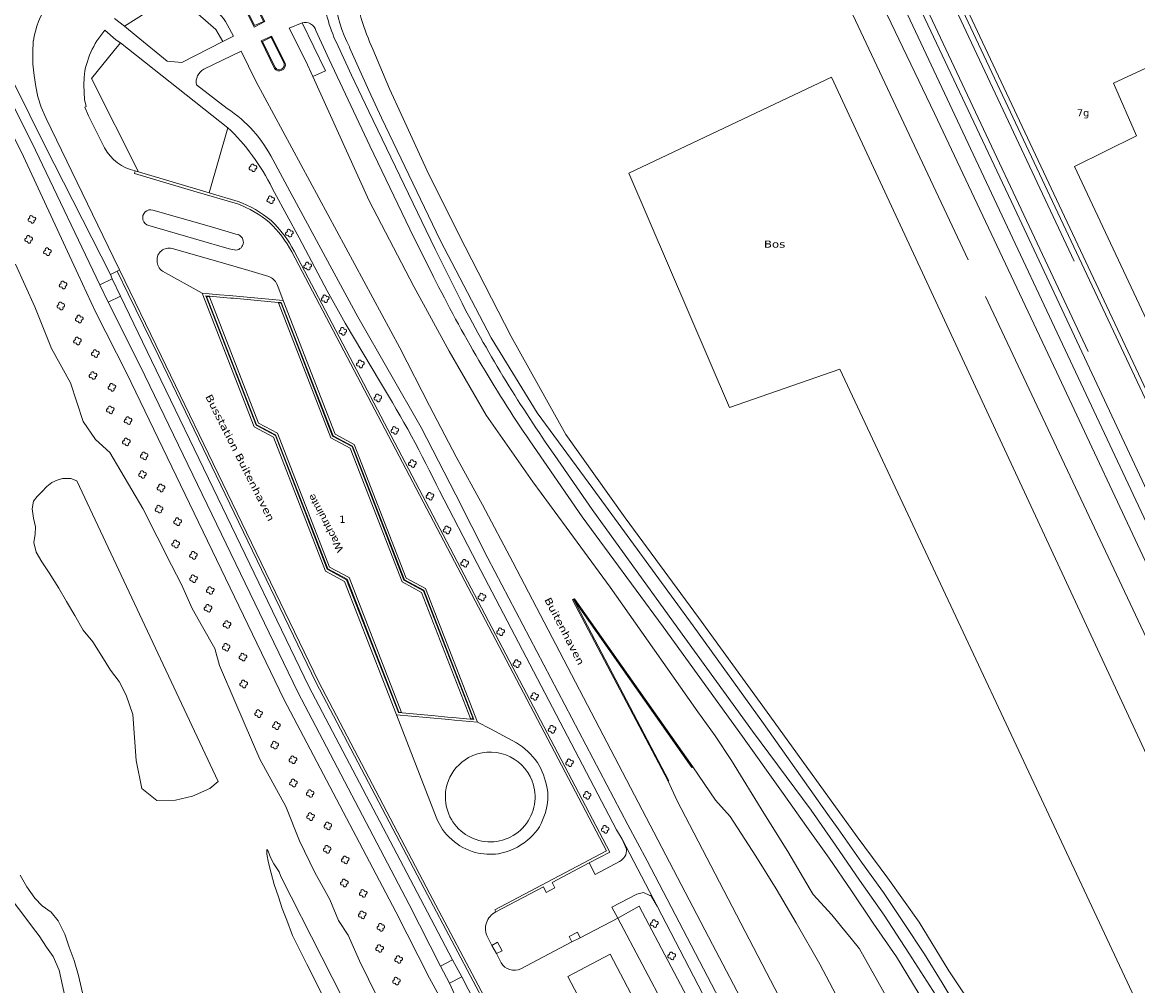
# Model space of a CAD drawing. Header units: metres. Extents: x 44942 to 45991, y 371239 to 373189.
# Tile 6 of 21: x 45252 to 45486, y 372011 to 372213. Entities that reach past the tile are written whole.
import ezdxf

# ---------------------------------------------------------------- set-up
doc = ezdxf.new("R2010")
doc.units = ezdxf.units.M
doc.linetypes.add('DGN Style 4', pattern=[317.033299, 158.417639, -79.208819, 0.198022, -79.208819])
for name, color, linetype, lineweight in [('STRAATM_GEO_boom', 252, 'Continuous', 18), ('TEKST_GEO_functieaanduiding', 252, 'Continuous', 18), ('TEKST_GEO_huisnummer', 252, 'Continuous', 18), ('TEKST_GEO_overige tekst', 252, 'Continuous', 18), ('TEKST_GEO_straatnaam', 252, 'Continuous', 18), ('TOPO_GEO_kant gesloten verharding', 252, 'Continuous', 18), ('TOPO_GEO_kant open verharding', 252, 'Continuous', 18), ('TOPO_GEO_overig lijnvormig object', 252, 'Continuous', 18), ('TOPO_GEO_raster', 252, 'Continuous', 18), ('TOPO_GEO_spoorrail', 252, 'DGN Style 4', 18), ('WATER_GEO_kant sloot', 252, 'Continuous', 18), ('WATER_GEO_kant water', 252, 'Continuous', 18), ('WATER_GEO_sloot of greppel', 252, 'Continuous', 18)]:
    doc.layers.add(name, color=color, linetype=linetype, lineweight=lineweight)
doc.styles.add('Style-UPPERCASE', font='UPPERCASE.shx')
doc.styles.add('Style-verdana', font='verdana.shx')
doc.linetypes.add('raster', pattern='A,1.65,-0.875,[15,dgnlstyle-lijn95.shx,S=0.005952,R=0,X=0,Y=0],-0.875,1.65', length=5.05)

# ---------------------------------------------------------------- blocks, each defined once
blk = doc.blocks.new('ST')
at = {"layer": 'STRAATM_GEO_boom', "color": 116, "linetype": 'Continuous', "lineweight": 13, "extrusion": (0, 0, -1)}
for centre, start, end in [((0.41, -0.11), 236.0753, 93.9246), ((0.08, 0.45), 326.0753, 183.9246), ((-0.48, 0.13), 56.0753, 273.9246), ((-0.16, -0.44), 146.0753, 3.9246)]:
    blk.add_arc(centre, 0.363, start, end, dxfattribs=at)

msp = doc.modelspace()

# ---------------------------------------------------------------- linework, layer by layer
at = {"layer": 'TOPO_GEO_kant gesloten verharding', "linetype": 'Continuous', "lineweight": 18}
for p, q in [((45273.75, 372211.85), (45271.71, 372213.5)), ((45272.95, 372208.38), (45295.44, 372190.56)), ((45288.84, 372199.55), (45295.3, 372194.64)), ((45295.44, 372190.56), (45296.07, 372190.02)), ((45281.7, 372160.54), (45290.04, 372155.93)), ((45268.57, 372157.71), (45271.21, 372158.97)), ((45270.35, 372154.06), (45268.57, 372157.71)), ((45271.21, 372158.97), (45272.93, 372155.31)), ((45272.93, 372155.31), (45270.35, 372154.06)), ((45290.04, 372155.93), (45300.91, 372127.96)), ((45306.98, 372154.42), (45295.7, 372155.44)), ((45330.78, 372067.61), (45339.09, 372046.18)), ((45397.59, 372049.77), (45392.85, 372056.7)), ((45387.69, 372053.7), (45389.46, 372049.76)), ((45376.82, 372043.53), (45378.03, 372041.55)), ((45385.36, 372027.57), (45378.03, 372041.55)), ((45369.26, 372020.94), (45377.15, 372025.05)), ((45377.15, 372025.05), (45422.46, 371939.01)), ((45349.86, 372021.01), (45350.75, 372019.34)), ((45356.8, 372014.43), (45367.46, 372020.04)), ((45367.46, 372020.04), (45369.26, 372020.94)), ((45350.75, 372019.34), (45351.68, 372017.61)), ((45351.68, 372017.61), (45352.68, 372015.67)), ((45342.5, 372016.28), (45340, 372014.96)), ((45340, 372014.96), (45341.88, 372011.42)), ((45344.41, 372012.72), (45342.5, 372016.28)), ((45341.88, 372011.42), (45344.41, 372012.72))]:
    msp.add_line(p, q, dxfattribs=at)
at = {"layer": 'TOPO_GEO_kant gesloten verharding', "linetype": 'Continuous', "lineweight": 18, "flags": 128}
for points in [[(45296.96, 372219.76), (45299.19, 372220.83), (45303.14, 372212.81), (45300.94, 372211.66), (45296.96, 372219.76)], [(45301.03, 372211.97), (45302.88, 372212.84), (45299.11, 372220.54), (45297.25, 372219.65), (45301.03, 372211.97)], [(45294.4, 372208.65), (45285.76, 372204.24), (45282.71, 372204.54), (45276.22, 372209.82), (45273.75, 372211.85)], [(45295.29, 372212.23), (45296.64, 372209.8), (45294.4, 372208.65)], [(45310.96, 372212.58), (45308.28, 372211.47), (45311.74, 372204.56), (45313.2, 372201.31)], [(45272.72, 372160.82), (45271.4, 372163.53), (45257.37, 372192.54), (45256.31, 372194.93), (45255.59, 372197.08), (45255.18, 372199.26), (45254.86, 372201.5), (45254.57, 372203.9), (45254.54, 372206.34), (45254.67, 372208.76)], [(45269.67, 372211), (45271.96, 372209.03), (45272.95, 372208.38)], [(45305.18, 372203.02), (45302.38, 372208.76), (45304.55, 372209.79), (45307.42, 372204.11)], [(45305.42, 372203.1), (45302.68, 372208.63), (45304.5, 372209.55), (45307.23, 372204.01)], [(45338.52, 372159.37), (45333.54, 372169.32), (45325.17, 372186.78), (45316.62, 372204.85), (45313.86, 372210.96)], [(45383.09, 372046.13), (45355.12, 372099.61), (45348.79, 372111.58), (45343.26, 372121.64), (45337.7, 372132.32), (45331.46, 372144.49), (45301.28, 372200.37), (45298.18, 372206.65), (45290.4, 372202.86)], [(45318.53, 372207.66), (45321.36, 372201.6), (45324.98, 372193.97), (45338.82, 372165.17), (45344.49, 372153.84)], [(45265.29, 372201.14), (45265.25, 372199.51), (45265.41, 372196.51), (45265.71, 372195.04), (45265.45, 372194.93), (45266.25, 372193.07), (45269.58, 372186.38)], [(45313.2, 372201.31), (45320.26, 372185.74), (45325.01, 372175.31), (45334.4, 372157.35), (45341.82, 372143.77), (45349.55, 372130.4), (45359.35, 372116.41), (45366.27, 372106.91), (45375.53, 372094.38), (45384.82, 372081.18), (45393.89, 372068.28), (45397.48, 372063.21), (45400.96, 372058.02)], [(45304.82, 372183.92), (45308.43, 372177.29), (45316.81, 372161.82), (45322.64, 372150.98), (45335.91, 372127.8), (45343.19, 372113.71), (45349.9, 372100.42), (45379.22, 372044.59)], [(45276.02, 372181.53), (45275.84, 372181.02), (45288.32, 372177.33), (45297.41, 372174.66)], [(45305.17, 372177.03), (45310.33, 372167.52), (45316.24, 372156.46), (45320.03, 372149.67), (45327.43, 372137.21)], [(45297.56, 372168.19), (45292.67, 372169.61), (45291.04, 372170.09), (45279.72, 372173.35)], [(45278.86, 372170.12), (45292.09, 372166.27), (45293.06, 372165.99), (45295.67, 372165.2), (45296.8, 372164.99)], [(45304.02, 372159.42), (45299.79, 372160.66), (45292.38, 372162.83), (45283.74, 372165.27)], [(45308.82, 372164.57), (45374.75, 372039.11), (45351.32, 372026.81), (45351.56, 372026.34)], [(45349.1, 372008.59), (45337.74, 372030.16), (45314.39, 372074.58), (45295.34, 372114.05), (45281.46, 372142.83), (45272.72, 372160.82)], [(45306.98, 372154.42), (45306.07, 372156.87), (45305.66, 372157.86)], [(45295.7, 372155.44), (45293.68, 372155.62), (45290.04, 372155.93)], [(45341.44, 372067.15), (45338.86, 372067.38), (45331.16, 372068.09), (45320.31, 372095.93), (45316.24, 372098.1), (45305.37, 372126.12), (45301.34, 372128.32), (45290.82, 372155.36)], [(45290.82, 372155.36), (45291.59, 372155.29), (45293.76, 372155.11), (45295.97, 372154.92)], [(45291.55, 372155.14), (45291.52, 372155.21), (45290.96, 372155.26), (45301.42, 372128.38), (45305.43, 372126.24), (45316.34, 372098.18), (45320.39, 372096.03), (45331.22, 372068.17), (45331.78, 372068.14), (45320.81, 372096.38), (45316.74, 372098.54), (45305.85, 372126.59), (45301.84, 372128.72), (45291.55, 372155.14)], [(45295.97, 372154.92), (45296.59, 372154.87), (45305.94, 372154.01), (45306.62, 372153.95), (45317.48, 372126.08), (45321.51, 372123.88), (45332.4, 372095.89), (45336.46, 372093.7), (45346.97, 372066.65), (45346.17, 372066.72), (45342.52, 372067.06), (45341.44, 372067.15)], [(45306.56, 372153.86), (45306, 372153.91), (45316.99, 372125.65), (45321.02, 372123.45), (45331.92, 372095.46), (45335.98, 372093.26), (45346.25, 372066.82), (45346.81, 372066.77), (45336.38, 372093.62), (45332.32, 372095.81), (45321.44, 372123.81), (45317.38, 372126.01), (45306.56, 372153.86)], [(45347.74, 372066.09), (45336.86, 372094.07), (45332.81, 372096.26), (45321.92, 372124.24), (45317.88, 372126.44), (45306.98, 372154.42)], [(45300.91, 372127.96), (45304.97, 372125.76), (45315.85, 372097.73), (45319.89, 372095.58), (45330.78, 372067.61)], [(45403.22, 372063.07), (45386.6, 372086.02), (45369.67, 372109.12), (45358.66, 372124.99)], [(45363.94, 372121.93), (45371.77, 372110.6), (45389.71, 372085.78), (45405.33, 372064.17)], [(45339.78, 372114.51), (45347.67, 372099.34), (45376.82, 372043.53)], [(45392.85, 372056.7), (45368.04, 372091.94), (45367.82, 372091.82)], [(45367.82, 372091.82), (45367.64, 372091.72), (45387.69, 372053.7)], [(45341.71, 372066.63), (45337.05, 372067.05), (45330.78, 372067.61)], [(45347.74, 372066.09), (45342.87, 372066.53), (45341.71, 372066.63)], [(45355.92, 372061.75), (45354.09, 372062.76), (45350.45, 372064.69), (45347.74, 372066.09)], [(45405.33, 372064.17), (45417.65, 372047.64), (45422.74, 372040.32), (45427.78, 372033), (45432.9, 372025.66), (45438.08, 372017.68), (45443.73, 372008.91), (45448.87, 372000.45), (45454.86, 371990.76), (45462.03, 371978.09), (45467.89, 371968.38), (45472.99, 371959.58), (45478.84, 371949.6), (45484, 371951.62), (45487.52, 371952.82)], [(45403.22, 372063.07), (45411.75, 372051.12), (45416.68, 372044.23), (45421.38, 372037.59), (45426.09, 372030.77), (45430.63, 372024), (45435.47, 372016.96), (45440.05, 372009.46), (45444.3, 372002.78), (45446, 372000), (45448.81, 371995.38), (45453.93, 371986.9), (45459.3, 371977.28), (45463.87, 371969.55), (45472.81, 371954.34), (45476.19, 371948.17), (45478.82, 371943.63), (45484.39, 371933.14)], [(45400.96, 372058.02), (45407.74, 372047.03), (45412.76, 372039.02), (45417.41, 372031.07), (45418.04, 372029.99), (45421.98, 372025.74), (45424.05, 372023.14), (45426.02, 372020.79), (45427.74, 372018.61), (45437.69, 372000.96)], [(45445.27, 371943.13), (45429.15, 371973.79), (45415.39, 372000), (45389.46, 372049.76)], [(45454.8, 371946.4), (45438.66, 371977.77), (45434.46, 371987.18), (45429.61, 371996.41), (45424.21, 372006.41), (45419.45, 372015.42), (45414.45, 372024.02), (45410.26, 372031.17), (45406.06, 372038.04), (45400.68, 372046.3), (45397.59, 372049.77)], [(45383.09, 372046.13), (45396.93, 372019.51), (45427.59, 371961.12), (45440.88, 371935.78)], [(45402.82, 371999.28), (45402.64, 372000), (45383.27, 372037.02), (45379.22, 372044.59)], [(45400.79, 371998.17), (45399.69, 372000), (45385.36, 372027.57)], [(45406.36, 371937.31), (45415.21, 371941.99), (45375.49, 372017.46), (45366.62, 372012.8), (45406.36, 371937.31)]]:
    msp.add_lwpolyline(points, dxfattribs=at)
at = {"layer": 'TOPO_GEO_kant gesloten verharding', "linetype": 'Continuous', "lineweight": 18}
for centre, radius, start, end in [((45347.05, 372221.88), 31.87, 186.3177, 206.4938), ((45273.45, 372205.85), 19, 145.7567, 171.1775), ((45311.6, 372210.32), 2.35, 15.8162, 105.8464), ((45282.96, 372199.19), 17.78, 138.3785, 173.6868), ((45291.94, 372200.11), 3.15, 119.2736, 190.2458), ((45278.18, 372191.1), 9.81, 208.7387, 257.2629), ((45279.25, 372171.75), 1.67, 73.3894, 256.6725), ((45297.01, 372166.63), 1.66, 262.7236, 70.7137), ((45283.04, 372162.93), 2.44, 73.4465, 185.286), ((45283.22, 372162.66), 2.61, 178.8778, 234.3157), ((45303.08, 372156.79), 2.79, 22.4974, 70.4016), ((45591.32, 372282.42), 278.32, 207.5157, 215.2143), ((45347.92, 372048.89), 15.15, 35.3984, 58.1191), ((45345.67, 372048.99), 16.98, 10.9008, 30.7409), ((45351.45, 372050.47), 11.02, 337.4689, 9.0255), ((45349.47, 372049.92), 11.03, 199.7836, 229.8261), ((45352.23, 372049.24), 9.87, 307.1918, 342.312), ((45350.29, 372050.18), 11.77, 227.5991, 255.0801), ((45349.87, 372051.19), 12.87, 279.9008, 310.3135), ((45350.45, 372051.41), 13, 255.8059, 277.2483), ((45353.33, 372022.84), 3.92, 116.8079, 207.7925), ((45355.43, 372017.34), 3.21, 211.2467, 295.3523)]:
    msp.add_arc(centre, radius, start, end, dxfattribs=at)
at = {"layer": 'TOPO_GEO_kant gesloten verharding', "linetype": 'Continuous', "lineweight": 18, "extrusion": (0, 0, -1)}
for centre, radius, start, end in [((-45285.83, 372206.99), 10.82, 119.9954, 150.9996), ((-45306.2, 372203.77), 1.27, 164.1372, 323.9246), ((-45306.21, 372203.78), 1.04, 167.2954, 319.4985), ((-45279.9, 372171.38), 27.9, 123.4876, 153.2785), ((-45262.46, 372156.8), 47.25, 135.3276, 154.6511), ((-45288.91, 372152.26), 23.96, 110.7928, 129.4665), ((-45286.56, 372152.59), 25.28, 134.0465, 151.6997), ((-45607.75, 372294.06), 301.04, 325.8325, 333.4217), ((-45090.8, 371993.71), 276.74, 148.7663, 154.1189), ((-45350.38, 372050.43), 9.4, 61.1973, 159.2189), ((-45350.38, 372050.43), 9.39, 341.4349, 61.1764), ((-45350.39, 372050.4), 9.39, 159.0718, 341.6136)]:
    msp.add_arc(centre, radius, start, end, dxfattribs=at)
at = {"layer": 'TOPO_GEO_kant open verharding', "linetype": 'Continuous', "lineweight": 18}
for p, q in [((45295.44, 372190.56), (45291.51, 372176.96)), ((45276.02, 372181.53), (45276.71, 372181.33)), ((45276.71, 372181.33), (45291.51, 372176.96)), ((45291.51, 372176.96), (45297.6, 372175.17)), ((45272.25, 372160.58), (45270.82, 372159.88)), ((45270.82, 372159.88), (45271.21, 372158.97)), ((45272.72, 372160.82), (45272.25, 372160.58)), ((45378.91, 372039.51), (45378.03, 372041.55)), ((45347.12, 372007.59), (45344.41, 372012.72))]:
    msp.add_line(p, q, dxfattribs=at)
at = {"layer": 'TOPO_GEO_kant open verharding', "linetype": 'Continuous', "lineweight": 18, "flags": 128}
for points in [[(45392.68, 372268.17), (45394.04, 372265.78), (45395.52, 372263.15), (45397.23, 372261.19), (45399.66, 372259.62), (45402.46, 372258.62), (45404.97, 372258.25), (45407.59, 372258.18), (45409.63, 372258.4), (45412.05, 372259.13), (45443.45, 372193.6), (45469.03, 372139.46), (45489.21, 372096.45)], [(45426.96, 372265.02), (45426.16, 372264.56), (45537.38, 372028.05), (45538.23, 372028.46), (45426.96, 372265.02)], [(45415.75, 372261.26), (45418.53, 372262.01), (45460.15, 372173.91), (45530.57, 372023.74), (45528.11, 372022.14)], [(45493.91, 372137.56), (45499.34, 372139.88), (45501.34, 372135.89), (45545.24, 372156.35), (45550.08, 372169.16), (45525.68, 372220.74), (45480.97, 372199.91), (45485.75, 372188.9), (45472.8, 372182.49), (45493.91, 372137.56)], [(45294.4, 372208.65), (45292.88, 372211.16), (45289.14, 372214.45), (45286.21, 372215.79), (45282.82, 372215.85), (45278.66, 372214.96), (45273.75, 372211.85)], [(45313.2, 372201.31), (45315.91, 372202.53), (45310.96, 372212.58)], [(45272.95, 372208.38), (45271.61, 372206.77), (45266.88, 372200.93), (45276.71, 372181.33)], [(45309.32, 372164.71), (45375.43, 372038.88), (45371.1, 372036.6)], [(45348.63, 372008.39), (45347.45, 372010.62), (45337.28, 372029.91), (45313.92, 372074.34), (45294.87, 372113.83), (45280.97, 372142.65), (45274.55, 372155.8), (45272.25, 372160.58)], [(45342.5, 372016.28), (45335.76, 372029.11), (45312.38, 372073.57), (45293.31, 372113.08), (45279.43, 372141.86), (45272.93, 372155.31)], [(45367.82, 372091.82), (45387.83, 372053.79), (45387.69, 372053.7)], [(45392.85, 372056.7), (45392.66, 372056.61), (45367.82, 372091.82)], [(45371.1, 372036.6), (45363.34, 372032.53), (45363.95, 372031.39), (45362.12, 372030.44), (45361.55, 372031.59), (45351.56, 372026.34)], [(45371.1, 372036.6), (45372.35, 372034.2), (45377.46, 372036.9)], [(45385.36, 372027.57), (45384.02, 372029.81), (45383.83, 372029.76), (45382.52, 372030.39), (45381.07, 372030.07), (45375.9, 372027.36), (45377.15, 372025.05)], [(45377.15, 372025.05), (45381.62, 372027.54), (45427.03, 371941.41), (45422.46, 371939.01)], [(45367.46, 372020.04), (45366.93, 372021.17), (45368.66, 372022.11), (45369.26, 372020.94)], [(45350.75, 372019.34), (45351.9, 372019.99), (45352.86, 372018.21), (45351.68, 372017.61)]]:
    msp.add_lwpolyline(points, dxfattribs=at)
at = {"layer": 'TOPO_GEO_kant open verharding', "linetype": 'Continuous', "lineweight": 18, "extrusion": (0, 0, -1)}
for centre, radius, start, end in [((-45288.57, 372151.8), 25.05, 111.1305, 129.401), ((-45288.3, 372153.94), 23.62, 133.1978, 152.8635)]:
    msp.add_arc(centre, radius, start, end, dxfattribs=at)
at = {"layer": 'TOPO_GEO_kant open verharding', "linetype": 'Continuous', "lineweight": 18}
msp.add_arc((45376.34, 372039.23), 2.59, 295.8078, 6.1837, dxfattribs=at)
at = {"layer": 'TOPO_GEO_overig lijnvormig object', "linetype": 'Continuous', "lineweight": 18, "flags": 128}
for points in [[(45341.88, 372011.42), (45344.75, 372005.1), (45342.42, 372003.81), (45337.68, 372012.49), (45330.58, 372026.39), (45307.16, 372070.93), (45274.28, 372139.08), (45267.68, 372152.01), (45264.06, 372159.83), (45252.6, 372184.59), (45242.97, 372203.86), (45232.69, 372225.08), (45231.04, 372228.85), (45230.26, 372231.3), (45230.79, 372234.77), (45233.05, 372248.63), (45241.85, 372314.02), (45243.69, 372332.64), (45244.24, 372339.52), (45245.32, 372348.99), (45246.64, 372355.16), (45246.31, 372358.54)], [(45268.57, 372157.71), (45255.15, 372185.86), (45245.52, 372205.12), (45235.27, 372226.27), (45233.71, 372229.85), (45233.18, 372231.52), (45233.61, 372234.33), (45235.86, 372248.22), (45244.68, 372313.69), (45246.55, 372332.64), (45247.51, 372339.52), (45249.14, 372344.59), (45249.43, 372337.51), (45248.72, 372332.42), (45246.85, 372313.43), (45238.02, 372247.9), (45235.41, 372231.7), (45235.75, 372230.62), (45237.25, 372227.18), (45247.48, 372206.08), (45257.1, 372186.84), (45270.82, 372159.88)], [(45508.78, 372014.44), (45486.99, 372005.02), (45423.61, 372139.99), (45400.51, 372131.99), (45379.43, 372181.1), (45421.87, 372201.17), (45508.78, 372014.44)], [(45250.93, 372162.01), (45255.01, 372153.05), (45258.48, 372144.35), (45262.45, 372137.14), (45265.1, 372129.08), (45267.72, 372125.27), (45270.67, 372122.58), (45277.64, 372110.84), (45283.59, 372098.98), (45285.68, 372094.9), (45287.98, 372089.88), (45290.12, 372086.07), (45292.69, 372081.5), (45293.65, 372077.93), (45297.06, 372069.99), (45302.09, 372058.3), (45307.58, 372048.39), (45310.4, 372041.22), (45313.64, 372034.63), (45316.76, 372028.97), (45318.59, 372024.53), (45320.63, 372021.5), (45323.01, 372016.09), (45328.65, 372004.55)], [(45340, 372014.96), (45333.44, 372027.9), (45310.05, 372072.39), (45277.08, 372140.73), (45270.35, 372154.06)], [(45374.02, 371878.61), (45331.22, 371977.05), (45319.71, 372000), (45311.97, 372015.42), (45310.28, 372018.76), (45308.97, 372021.43), (45307.8, 372024.61), (45306.82, 372027.03), (45306.03, 372029.53), (45305.11, 372032.07), (45304.5, 372034.45), (45303.92, 372036.62), (45303.6, 372038.42), (45303.58, 372039.44), (45303.88, 372039.07), (45304.35, 372037.74), (45305.07, 372036.42), (45305.6, 372035.56), (45306.14, 372034.74), (45306.53, 372033.76), (45323.69, 372000), (45332.9, 371981.89), (45385.64, 371860.56)]]:
    msp.add_lwpolyline(points, dxfattribs=at)
at = {"layer": 'TOPO_GEO_raster', "linetype": 'raster', "lineweight": 18}
msp.add_line((45528.11, 372022.14), (45415.75, 372261.26), dxfattribs=at)
at = {"layer": 'TOPO_GEO_spoorrail', "linetype": 'DGN Style 4', "lineweight": 18, "flags": 128}
for points in [[(45405.27, 372305.97), (45408.03, 372300.1), (45410.89, 372294.03), (45413.1, 372289.33), (45413.68, 372288.11), (45549.26, 372000)], [(45408.2, 372287.06), (45408.79, 372285.81), (45503.99, 372083.43)]]:
    msp.add_lwpolyline(points, dxfattribs=at)
at = {"layer": 'WATER_GEO_kant sloot', "linetype": 'Continuous', "lineweight": 18, "flags": 128}
for points in [[(45407.66, 372065.83), (45392.89, 372086.27), (45371.9, 372115.02), (45360.25, 372130.89), (45350.6, 372146.59), (45339.87, 372167.02), (45327.63, 372192.66), (45324.95, 372198.42), (45320.94, 372207.41)], [(45325.83, 372207.05), (45329.29, 372198.74), (45331.76, 372193.41), (45337.5, 372180.78), (45345.16, 372165.62), (45354.78, 372146.89), (45366.22, 372126.32), (45378.69, 372108.89), (45394, 372088.03), (45408.97, 372067.44)], [(45408.97, 372067.44), (45427.27, 372042.1), (45433.69, 372033.38), (45440.27, 372024.16), (45446.47, 372014.01), (45453.53, 372003.4), (45459.52, 371993.25), (45465.13, 371983.45), (45480.31, 371957.23), (45480.52, 371957.05), (45480.88, 371956.94), (45481.19, 371956.91), (45485.86, 371957.93), (45490.34, 371959.04)], [(45491.67, 371957.5), (45485.32, 371955.43), (45480.18, 371953.17), (45479.86, 371953.16), (45479.44, 371953.25), (45457, 371991.91), (45453.18, 371997.91), (45449.09, 372004.71), (45445.05, 372011.52), (45441.36, 372017.46), (45437.11, 372023.93), (45432.81, 372030.38), (45428.18, 372036.74), (45423.26, 372043.77), (45421.14, 372046.71), (45407.66, 372065.83)]]:
    msp.add_lwpolyline(points, dxfattribs=at)
at = {"layer": 'WATER_GEO_kant sloot', "linetype": 'Continuous', "lineweight": 18, "extrusion": (0, 0, -1)}
msp.add_arc((-45347.02, 372220.9), 29.36, 332.6441, 15.0952, dxfattribs=at)
at = {"layer": 'WATER_GEO_kant sloot', "linetype": 'Continuous', "lineweight": 18}
msp.add_arc((45366.5, 372226.17), 44.95, 187.6799, 205.1867, dxfattribs=at)
at = {"layer": 'WATER_GEO_kant water', "linetype": 'Continuous', "lineweight": 18, "flags": 128}
for points in [[(45275.49, 372067.67), (45274.14, 372071.74), (45272.66, 372074.59), (45270.87, 372076.97), (45269.04, 372079.9), (45267.16, 372082.89), (45265.14, 372085.38), (45263.4, 372088.4), (45261.65, 372091.37), (45259.98, 372094.17), (45257.97, 372097.38), (45256.43, 372099.69), (45255.24, 372101.72), (45254.8, 372103.69), (45255.05, 372105.45), (45255.13, 372107.03), (45254.71, 372108.79), (45254.41, 372110.78), (45254.72, 372112.37), (45255.47, 372113.36), (45255.77, 372113.64), (45256.46, 372114.32), (45257.51, 372115.47), (45258.52, 372116.26), (45259.69, 372116.74), (45260.78, 372117.09), (45261.74, 372117.15), (45262.5, 372117.12), (45263.8, 372116.64), (45293.39, 372053.63), (45291.65, 372052.17)], [(45291.65, 372052.17), (45288.05, 372050.58), (45284.45, 372049.73), (45280.51, 372049.69), (45277.42, 372052.17), (45276.21, 372058.03), (45275.49, 372067.67)], [(45273.86, 371964.76), (45274.12, 371967.47), (45274.06, 371970.8), (45273.19, 371973.61), (45271.95, 371976.18), (45270.52, 371981.3), (45269.37, 371987.28), (45268.36, 371992.08), (45266.92, 371996.83), (45266.12, 372000), (45265.8, 372001.31), (45265.33, 372005.82), (45264.96, 372009.4), (45264.13, 372013.04), (45263.21, 372016.16), (45262.17, 372018.99), (45261.3, 372021.71), (45259.88, 372024.5), (45258.39, 372026.26), (45256.52, 372027.61), (45255.02, 372029.23), (45253.33, 372031.59), (45251.9, 372034.02)], [(45255.86, 372021.3), (45254.52, 372023.12), (45252.48, 372025.88), (45249.52, 372029.69)], [(45263.37, 372000), (45263.02, 372001.26), (45262.49, 372003.17), (45261.42, 372008.09), (45260.81, 372010.92), (45260.07, 372014.15), (45258.83, 372016.97), (45257.41, 372018.99), (45255.86, 372021.3)]]:
    msp.add_lwpolyline(points, dxfattribs=at)
at = {"layer": 'WATER_GEO_sloot of greppel', "linetype": 'Continuous', "lineweight": 18, "flags": 128}
for points in [[(45391.46, 372262.8), (45392.17, 372261.5), (45393.42, 372259.77), (45395.04, 372258.26), (45397.11, 372257.04), (45399.44, 372255.62), (45402.16, 372254.91), (45404.66, 372254.4), (45406.75, 372254.16), (45407.2, 372254.15), (45407.6, 372253.99), (45407.77, 372253.75), (45450.55, 372162.9)], [(45519.98, 371981.35), (45513.44, 371995.31), (45511.4, 372000.59), (45510.78, 372003.87), (45510.43, 372006.92), (45510.86, 372010.46), (45512.23, 372013.74), (45514.23, 372017.27), (45516.27, 372020.03), (45516.74, 372021.03), (45516.86, 372021.61), (45516.83, 372022.22), (45516.65, 372022.77), (45516.45, 372023.07), (45454.17, 372155.22)]]:
    msp.add_lwpolyline(points, dxfattribs=at)

# ---------------------------------------------------------------- block references
at = {"layer": 'STRAATM_GEO_boom', "linetype": 'Continuous', "lineweight": 18}
for p in [(45300.65, 372182.19), (45304.38, 372175.5), (45254.33, 372171.38), (45308.28, 372168.51), (45253.66, 372167.22), (45257.59, 372164.62), (45312.12, 372161.61), (45260.87, 372157.66), (45315.79, 372154.76), (45260.4, 372153.25), (45264.26, 372150.51), (45319.48, 372147.93), (45263.87, 372145.93), (45267.62, 372143.29), (45323.14, 372141.11), (45267.14, 372138.69), (45271.1, 372136.22), (45326.81, 372133.99), (45270.75, 372131.49), (45274.49, 372129.25), (45330.37, 372127.18), (45274.12, 372124.78), (45277.85, 372121.85), (45334.04, 372120.25), (45277.5, 372117.96), (45281.37, 372115.14), (45337.72, 372113.4), (45280.99, 372110.7), (45284.87, 372108.06), (45341.32, 372106.34), (45284.47, 372103.4), (45288.18, 372101.03), (45345, 372099.37), (45288.2, 372096.12), (45291.7, 372093.66), (45348.62, 372092.28), (45291.24, 372089.94), (45295.22, 372086.53), (45352.54, 372085.01), (45295.03, 372081.77), (45298.56, 372079.71), (45355.95, 372078.32), (45298.7, 372074.08), (45359.64, 372071.45), (45301.82, 372067.86), (45305.57, 372065.34), (45363.32, 372064.59), (45305.22, 372061.27), (45309.04, 372058.2), (45366.98, 372057.57), (45309.13, 372053.33), (45312.63, 372051.14), (45370.67, 372050.74), (45312.71, 372046.28), (45316.33, 372044.35), (45374.43, 372043.63), (45316.19, 372039.45), (45319.98, 372037.23), (45319.78, 372032.4), (45323.75, 372030.2), (45323.54, 372025.71), (45384.73, 372023.89), (45327.44, 372023.11), (45327.18, 372018.67), (45331.16, 372016.37), (45388.36, 372017.12), (45330.72, 372011.84)]:
    msp.add_blockref('ST', p, dxfattribs=at)

# ---------------------------------------------------------------- texts
at = {"layer": 'TEKST_GEO_functieaanduiding', "linetype": 'Continuous', "lineweight": 18, "style": 'Style-verdana', "width": 1.2}
msp.add_text('Bos', height=1.5, dxfattribs=at).set_placement((45407.72, 372165.47))
at = {"layer": 'TEKST_GEO_huisnummer', "linetype": 'Continuous', "lineweight": 18, "style": 'Style-verdana'}
for s, p in [('7g', (45473.29, 372192.97)), ('1', (45318.78, 372107.82))]:
    msp.add_text(s, height=1.5, dxfattribs=at).set_placement(p)
at = {"layer": 'TEKST_GEO_overige tekst', "linetype": 'Continuous', "lineweight": 18, "style": 'Style-UPPERCASE', "width": 1.2}
msp.add_text('Wachtruimte', height=1.5, rotation=117.8427, dxfattribs=at).set_placement((45319.73, 372102.14))
at = {"layer": 'TEKST_GEO_straatnaam', "linetype": 'Continuous', "lineweight": 18, "style": 'Style-verdana', "width": 1.2}
for s, rotation, p in [('Busstation Buitenhaven', 296.8249, (45290.66, 372134.28)), ('Buitenhaven', 297.3879, (45361.69, 372091.74))]:
    msp.add_text(s, height=1.5, rotation=rotation, dxfattribs=at).set_placement(p)

doc.saveas('drawing.dxf')
